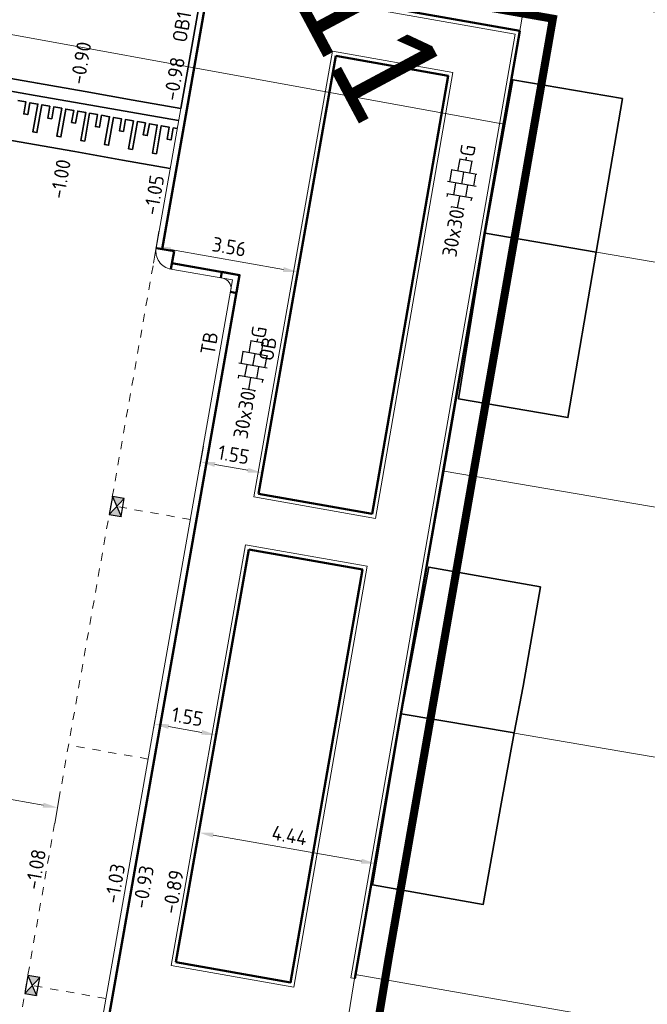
# Model space of a CAD drawing. Header units: metres. Extents: x 2514 to 227642, y 1683 to 852646.
# Tile 204 of 256: x 113831 to 113847, y 426337 to 426362. Entities that reach past the tile are written whole.
import ezdxf
from ezdxf.enums import TextEntityAlignment as Align
from ezdxf.lldxf.tags import DXFTag

# ---------------------------------------------------------------- set-up
doc = ezdxf.new("R2018")
doc.units = ezdxf.units.M
doc.linetypes.add('VW-1-1_STREEP', pattern=[2, 1, -1])
doc.linetypes.add('XX-CENTER', pattern=[8, 5, -1, 1, -1])
doc.layers.get('Defpoints').update_dxf_attribs({"color": 244, "lineweight": 35})
for name, color, linetype, lineweight in [('B-WE-GR-BEPLANTING_CULTUUR_HEESTERS-GV', 252, 'Continuous', 18), ('B-WE-KG-GRENS_PERCEEL-GV', 252, 'KG-PERCEEL', 18), ('B-WE-OG-BEBOUWING-GV', 4, 'Continuous', 35), ('N-WE-IE-MEUBILAIR_WEGMEUBILAIR_VERKEERSBORD-S', 7, 'Continuous', 9), ('N-WE-KG-WERKGRENS-G', 7, 'XX-CENTER', 35), ('N-WE-RI-HWA_KOLK-S', 150, 'Continuous', 25), ('N-WE-VH-DREMPEL_BESTRAAT-G', 1, 'Continuous', 35), ('N-WE-VH-KANTOPSLUITING-T18', 1, 'Continuous', 18), ('N-WE-VH-KANTOPSLUITING_ACHTERKANTBAND-G', 1, 'Continuous', 50), ('N-WE-VH-KANTOPSLUITING_OPSLUITBAND_100X200-G', 1, 'Continuous', 18), ('N-WE-VH-KANTOPSLUITING_OPSLUITBAND_150X250-G', 1, 'Continuous', 35), ('N-WE-VH-KANTOPSLUITING_TROTTOIRBAND_130 150-G', 2, 'Continuous', 13), ('N-WE-VH-M', 7, 'Continuous', 18), ('N-WE-VH-NAP-T18', 1, 'Continuous', 18), ('N-WE-VH-VERHARDING_TEGEL-S', 1, 'Continuous', 25), ('N-WE-VW-MARKERING_LANGS_STREEP_11_010-G', 7, 'VW-1-1_STREEP', 13), ('V-WE-VH-M', 7, 'Continuous', 18)]:
    doc.layers.add(name, color=color, linetype=linetype, lineweight=lineweight)
doc.styles.add('ISO', font='NLCS-ISO.ttf')
doc.styles.add('NLCS-ISO', font='NLCS-ISO.ttf', dxfattribs={"height": 1.8})
doc.styles.add('NLCS-ISO-M200-T18', font='NLCS-ISO.ttf', dxfattribs={"height": 0.36})
doc.styles.get("Standard").update_dxf_attribs({"font": 'romans'})
tags = doc.linetypes.add('KG-PERCEEL', pattern='A,5.5,-2,["P",Standard,S=1.8,R=0,X=-0.5,Y=-0.9],-2,5.5,-2,[5,NLCS.SHX,S=0.75,R=0,X=0,Y=0],-2', length=19).pattern_tags.tags
tags[6] = DXFTag(74, 10)
doc.dimstyles.new('NLCS-M200-T18-PIJL_L2_H1', dxfattribs={"dimscale": 0.2, "dimtxt": 2.5, "dimasz": 1.8, "dimexe": 2, "dimexo": 2, "dimgap": 0.7, "dimtad": 1, "dimzin": 0, "dimdsep": 46, "dimtxsty": 'NLCS-ISO-M200-T18', "dimcen": 0, "dimdle": 2, "dimclrd": 256, "dimclre": 256, "dimclrt": 1, "dimadec": 1, "dimazin": 0, "dimtfac": 1, "dimtdec": 3, "dimtofl": 0, "dimtmove": 0, "dimatfit": 3, "dimfxl": 2, "dimfxlon": 1, "dimtfillclr": 256, "dimtolj": 1, "dimtzin": 0, "dimlwd": -1, "dimlwe": -1, "dimarcsym": 0})

# ---------------------------------------------------------------- blocks, each defined once
blk = doc.blocks.new('SVH-TEGEL_300X300_DUN_HALFST_KL-SO')
for p, q in [((-1.84, 1.5), (-1.5, 1.5)), ((-1.5, -1.6), (-1.5, 1.6)), ((0, -1.78), (0, 1.78)), ((0, 1.5), (1.5, 1.5)), ((1.5, -1.6), (1.5, 1.6)), ((-3.08, 0.75), (-3, 0.75)), ((-3, -0.83), (-3, 0.83)), ((-3, 0), (-1.5, 0)), ((-1.5, 0.75), (0, 0.75)), ((0, 0), (1.5, 0)), ((1.5, 0.75), (3, 0.75)), ((3, -0.83), (3, 0.83)), ((3, 0), (3.39, 0)), ((-3.08, -0.75), (-3, -0.75)), ((-1.5, -0.75), (0, -0.75)), ((1.5, -0.75), (3, -0.75)), ((-1.84, -1.5), (-1.5, -1.5)), ((0, -1.5), (1.5, -1.5))]:
    blk.add_line(p, q)
at = {"style": 'NLCS-ISO'}
blk.add_attdef('FORMAAT', text='', height=1.8, dxfattribs=at).set_placement((-3.18, 0), align=Align.MIDDLE_RIGHT)
blk.add_attdef('KLEUR', text='', height=1.8, dxfattribs=at).set_placement((3.49, 0), align=Align.MIDDLE_LEFT)
at = {"style": 'NLCS-ISO', "flags": 1}
blk.add_attdef('FUNCTIE', text='', height=1.8, dxfattribs=at).set_placement((0.12, -3.58), align=Align.MIDDLE_CENTER)
blk = doc.blocks.new('N-SIE-WEG_VERKEERSBORD_ROND-SO')
h = blk.add_hatch(color=256)
h.dxf.hatch_style = 1
h.paths.add_polyline_path([(-1, 0, 1), (1, 0, 1)])
h.paths.add_polyline_path([(0.8, 0, -1), (-0.8, 0, -1)], flags=16)
h = blk.add_hatch(color=256)
h.dxf.hatch_style = 1
h.paths.add_polyline_path([(-0.77, 0.86), (-0.51, 0.86, -0.134934), (0, 1), (-1, 1), (-0.8, 0.6, -0.037994), (-0.7, 0.71)])
h = blk.add_hatch(color=256)
h.dxf.hatch_style = 1
h.paths.add_polyline_path([(-0.86, 0.72), (-1, 1), (-1, 0, -0.134934), (-0.86, 0.51)])
h = blk.add_hatch(color=256)
h.dxf.hatch_style = 1
h.paths.add_polyline_path([(0, -1, -0.134934), (-0.51, -0.86), (-0.86, -0.86), (-0.86, -0.51, -0.134934), (-1, 0), (-1, -1)])
h = blk.add_hatch(color=256)
h.dxf.hatch_style = 1
h.paths.add_polyline_path([(-0.11, -0.79, 0.066661), (0.11, -0.79), (0.69, 0.39, 0.050318), (0.6, 0.52), (0, -0.69), (-0.6, 0.52, 0.050318), (-0.69, 0.39)])
h = blk.add_hatch(color=256)
h.dxf.hatch_style = 1
h.paths.add_polyline_path([(0.77, 0.86), (0.7, 0.71, -0.037994), (0.8, 0.6), (1, 1), (0, 1, -0.134934), (0.51, 0.86)])
h = blk.add_hatch(color=256)
h.dxf.hatch_style = 1
h.paths.add_polyline_path([(0.86, -0.86), (0.51, -0.86, -0.134934), (0, -1), (1, -1), (1, 0, -0.134934), (0.86, -0.51)])
h = blk.add_hatch(color=256)
h.dxf.hatch_style = 1
h.paths.add_polyline_path([(0.86, 0.51, -0.134934), (1, 0), (1, 1), (0.86, 0.72)])
for points in [[(-1, -1), (1, -1), (1, 1), (-1, 1)], [(-0.86, -0.86), (0.86, -0.86), (0.86, 0.86), (-0.86, 0.86)]]:
    blk.add_lwpolyline(points, close=True)
at = {"flags": 128}
for points in [[(-1, 1), (0, -1), (1, 1)], [(-0.77, 0.86), (0, -0.69), (0.77, 0.86)]]:
    blk.add_lwpolyline(points, close=True, dxfattribs=at)
for radius in [1, 0.796]:
    blk.add_circle((0, 0), radius)
at = {"lineweight": 30, "flags": 104}
blk.add_attdef('bordgegevens', text='', height=1.8, dxfattribs=at).set_placement((2.21, 3.21), align=Align.TOP_LEFT)
blk = doc.blocks.new('*D411')
at = {"layer": 'Defpoints', "color": 0, "transparency": 16777216}
for p in [(113827.465, 426344.046), (113832.389, 426343.177), (113832.21, 426342.163)]:
    blk.add_point(p, dxfattribs=at)
at = {"layer": 'N-WE-VH-M', "transparency": 16777216}
for p, q in [((113827.355, 426343.424), (113827.216, 426342.636)), ((113827.64, 426342.968), (113831.855, 426342.226)), ((113832.279, 426342.557), (113832.141, 426341.769))]:
    blk.add_line(p, q, dxfattribs=at)
for points in [[(113827.651, 426343.027), (113827.63, 426342.909), (113827.286, 426343.03)], [(113831.866, 426342.285), (113831.845, 426342.166), (113832.21, 426342.163)]]:
    blk.add_solid(points, dxfattribs=at)
at = {"layer": 'N-WE-VH-M', "color": 1, "transparency": 16777216, "insert": (113829.803, 426342.912), "char_height": 0.36, "attachment_point": 5, "rotation": 350.0136, "style": 'NLCS-ISO-M200-T18'}
blk.add_mtext('\\A1;5.00', dxfattribs=at)
blk = doc.blocks.new('*D658')
at = {"layer": 'Defpoints', "color": 0, "transparency": 16777216}
for p in [(113838.33, 426356.42), (113838.152, 426355.407), (113832.389, 426343.177)]:
    blk.add_point(p, dxfattribs=at)
at = {"layer": 'N-WE-VH-M', "transparency": 16777216}
for p, q in [((113834.581, 426355.63), (113834.72, 426356.418)), ((113835.005, 426355.962), (113837.797, 426355.47)), ((113838.221, 426355.801), (113838.083, 426355.013))]:
    blk.add_line(p, q, dxfattribs=at)
for points in [[(113835.016, 426356.021), (113834.995, 426355.902), (113834.651, 426356.024)], [(113837.808, 426355.529), (113837.787, 426355.411), (113838.152, 426355.407)]]:
    blk.add_solid(points, dxfattribs=at)
at = {"layer": 'N-WE-VH-M', "color": 1, "transparency": 16777216, "insert": (113836.457, 426356.031), "char_height": 0.36, "attachment_point": 5, "rotation": 350.0136, "style": 'NLCS-ISO-M200-T18'}
blk.add_mtext('\\A1;3.56', dxfattribs=at)
blk = doc.blocks.new('*D412')
at = {"layer": 'Defpoints', "color": 0, "transparency": 16777216}
for p in [(113835.885, 426342.56), (113840.268, 426341.826), (113840.083, 426340.777)]:
    blk.add_point(p, dxfattribs=at)
at = {"layer": 'N-WE-VH-M', "transparency": 16777216}
for p, q in [((113835.776, 426341.941), (113835.637, 426341.154)), ((113836.061, 426341.485), (113839.729, 426340.839)), ((113840.153, 426341.171), (113840.014, 426340.383))]:
    blk.add_line(p, q, dxfattribs=at)
for points in [[(113836.071, 426341.544), (113836.05, 426341.426), (113835.706, 426341.548)], [(113839.739, 426340.898), (113839.718, 426340.78), (113840.083, 426340.777)]]:
    blk.add_solid(points, dxfattribs=at)
at = {"layer": 'N-WE-VH-M', "color": 1, "transparency": 16777216, "insert": (113837.95, 426341.477), "char_height": 0.36, "attachment_point": 5, "rotation": 350.0136, "style": 'NLCS-ISO-M200-T18'}
blk.add_mtext('\\A1;4.44', dxfattribs=at)
blk = doc.blocks.new('*D664')
at = {"layer": 'Defpoints', "color": 0, "transparency": 16777216}
for p in [(113837.275, 426350.44), (113831.426, 426317.222), (113827.62, 426316.156)]:
    blk.add_point(p, dxfattribs=at)
at = {"layer": 'N-WE-VH-M', "transparency": 16777216}
for p, q in [((113827.847, 426317.446), (113827.986, 426318.234)), ((113828.271, 426317.777), (113831.071, 426317.284)), ((113831.495, 426317.616), (113831.356, 426316.828))]:
    blk.add_line(p, q, dxfattribs=at)
for points in [[(113828.282, 426317.837), (113828.261, 426317.718), (113827.917, 426317.84)], [(113831.082, 426317.344), (113831.061, 426317.225), (113831.426, 426317.222)]]:
    blk.add_solid(points, dxfattribs=at)
at = {"layer": 'N-WE-VH-M', "color": 1, "transparency": 16777216, "insert": (113829.727, 426317.846), "char_height": 0.36, "attachment_point": 5, "rotation": 350.0136, "style": 'NLCS-ISO-M200-T18'}
blk.add_mtext('\\A1;3.56', dxfattribs=at)
blk = doc.blocks.new('N-SRI-KOLK_STRAAT_450X300-SO')
h = blk.add_hatch(color=256)
h.dxf.hatch_style = 1
h.paths.add_polyline_path([(0, 0.75), (-1.125, 1.5), (-1.125, 0)])
h.paths.add_polyline_path([(1.125, 1.5), (0, 0.75), (1.125, 0)])
for p, q in [((-1.125, 0), (1.125, 1.5)), ((1.125, 0), (-1.125, 1.5))]:
    blk.add_line(p, q)
at = {"flags": 128}
blk.add_lwpolyline([(-1.125, 0), (1.125, 0), (1.125, 1.5), (-1.125, 1.5)], close=True, dxfattribs=at)
blk = doc.blocks.new('hoekblok inw. 25')
at = {"layer": 'N-WE-VH-KANTOPSLUITING_ACHTERKANTBAND-G', "ltscale": 0.2, "flags": 128}
blk.add_lwpolyline([(-0.45, 0.15), (-0.45, 0), (0, 0), (0, 0.45), (-0.15, 0.45)], dxfattribs=at)
at = {"layer": 'N-WE-VH-KANTOPSLUITING_TROTTOIRBAND_130 150-G', "ltscale": 0.2, "flags": 128}
blk.add_lwpolyline([(-0.15, 0.45), (-0.15, 0.4, -0.414214), (-0.4, 0.15), (-0.45, 0.15)], format="xyb", dxfattribs=at)
blk = doc.blocks.new('*D806')
at = {"layer": 'Defpoints', "color": 0, "ltscale": 0.2, "transparency": 16777216}
for p in [(113835.749, 426350.71), (113835.658, 426350.195), (113837.184, 426349.926)]:
    blk.add_point(p, dxfattribs=at)
at = {"layer": 'V-WE-VH-M', "ltscale": 0.2, "transparency": 16777216}
for p, q in [((113835.727, 426350.589), (113835.818, 426351.104)), ((113836.921, 426350.504), (113836.103, 426350.648)), ((113837.254, 426350.319), (113837.345, 426350.835))]:
    blk.add_line(p, q, dxfattribs=at)
for points in [[(113836.114, 426350.707), (113836.093, 426350.589), (113835.749, 426350.71)], [(113836.931, 426350.563), (113836.91, 426350.444), (113837.275, 426350.441)]]:
    blk.add_solid(points, dxfattribs=at)
at = {"layer": 'V-WE-VH-M', "color": 1, "ltscale": 0.2, "transparency": 16777216, "insert": (113836.568, 426350.891), "char_height": 0.36, "attachment_point": 5, "rotation": 349.9924, "style": 'NLCS-ISO-M200-T18'}
blk.add_mtext('\\A1;1.55', dxfattribs=at)
blk = doc.blocks.new('*D807')
at = {"layer": 'Defpoints', "color": 0, "ltscale": 0.2, "transparency": 16777216}
for p in [(113834.605, 426344.23), (113834.514, 426343.714), (113836.041, 426343.445)]:
    blk.add_point(p, dxfattribs=at)
at = {"layer": 'V-WE-VH-M', "ltscale": 0.2, "transparency": 16777216}
for p, q in [((113834.584, 426344.108), (113834.675, 426344.624)), ((113836.11, 426343.839), (113836.201, 426344.354)), ((113835.777, 426344.023), (113834.96, 426344.167))]:
    blk.add_line(p, q, dxfattribs=at)
for points in [[(113834.97, 426344.226), (113834.949, 426344.108), (113834.605, 426344.23)], [(113835.787, 426344.082), (113835.767, 426343.964), (113836.132, 426343.96)]]:
    blk.add_solid(points, dxfattribs=at)
at = {"layer": 'V-WE-VH-M', "color": 1, "ltscale": 0.2, "transparency": 16777216, "insert": (113835.424, 426344.41), "char_height": 0.36, "attachment_point": 5, "rotation": 349.9924, "style": 'NLCS-ISO-M200-T18'}
blk.add_mtext('\\A1;1.55', dxfattribs=at)

msp = doc.modelspace()

# ---------------------------------------------------------------- linework, layer by layer
at = {"layer": 'B-WE-GR-BEPLANTING_CULTUUR_HEESTERS-GV'}
msp.add_lwpolyline([(113843.565, 426360.901), (113843.579, 426360.898)], dxfattribs=at)
at = {"layer": 'B-WE-KG-GRENS_PERCEEL-GV', "ltscale": 0.2}
for points in [[(113843.249, 426359.059), (113824.667, 426362.451), (113823.861, 426362.592)], [(113842.786, 426356.369), (113841.775, 426350.486), (113872.248, 426345.287), (113873.279, 426351.167)], [(113841.775, 426350.486), (113840.714, 426344.486), (113871.195, 426339.284), (113872.248, 426345.287)], [(113840.714, 426344.486), (113839.575, 426338.04), (113870.045, 426332.722), (113871.195, 426339.284)], [(113839.246, 426335.994), (113839.575, 426338.04)]]:
    msp.add_lwpolyline(points, dxfattribs=at)
msp.add_lwpolyline([(113874.316, 426357.076), (113843.822, 426362.397), (113843.249, 426359.059), (113842.786, 426356.369), (113873.279, 426351.167)], close=True, dxfattribs=at)
at = {"layer": 'B-WE-OG-BEBOUWING-GV'}
for points in [[(113846.186, 426359.696), (113843.477, 426360.16), (113842.788, 426356.369), (113845.536, 426355.9)], [(113845.536, 426355.9), (113842.788, 426356.369), (113842.126, 426352.272), (113844.835, 426351.809)], [(113844.16, 426347.625), (113841.395, 426348.113), (113840.714, 426344.486), (113843.51, 426344.009), (113843.726, 426345.167)], [(113843.51, 426344.009), (113840.714, 426344.486), (113840.004, 426340.251), (113842.743, 426339.768), (113843.183, 426342.255)]]:
    msp.add_lwpolyline(points, close=True, dxfattribs=at)
at = {"layer": 'N-WE-KG-WERKGRENS-G', "ltscale": 0.5, "const_width": 0.2, "flags": 128}
msp.add_lwpolyline([(113875.208, 426365.513), (113869.618, 426333.412), (113863.308, 426334.372), (113862.855, 426331.397), (113875.136, 426329.197), (113871.209, 426306.734), (113849.944, 426310.289), (113850.178, 426311.689), (113845.219, 426312.518), (113844.988, 426311.136), (113831.473, 426313.607), (113835.688, 426336.022), (113839.882, 426335.323), (113840.406, 426338.467), (113844.464, 426361.671), (113842.42, 426362.029), (113843.955, 426366.36), (113848.623, 426368.527), (113848.971, 426370.075), (113859.28, 426368.407)], dxfattribs=at)
at = {"layer": 'N-WE-VH-DREMPEL_BESTRAAT-G'}
for points in [[(113835.26, 426359.451), (113834.078, 426359.659), (113832.896, 426359.867), (113831.714, 426360.075), (113830.147, 426360.351)], [(113835.206, 426359.15), (113834.025, 426359.358), (113832.843, 426359.566), (113831.661, 426359.774), (113830.163, 426360.038)], [(113831.232, 426359.646), (113831.429, 426359.612), (113831.377, 426359.316), (113831.476, 426359.299), (113831.528, 426359.594), (113831.626, 426359.577), (113831.725, 426359.56), (113831.603, 426358.87), (113831.702, 426358.853), (113831.823, 426359.542), (113832.02, 426359.508), (113831.968, 426359.212), (113832.067, 426359.195), (113832.119, 426359.49), (113832.316, 426359.456), (113832.194, 426358.766), (113832.293, 426358.749), (113832.414, 426359.438), (113832.611, 426359.404), (113832.559, 426359.108), (113832.658, 426359.091), (113832.71, 426359.386), (113832.808, 426359.369), (113832.907, 426359.352), (113832.785, 426358.662), (113832.884, 426358.645), (113833.005, 426359.334), (113833.202, 426359.3), (113833.15, 426359.004), (113833.248, 426358.987), (113833.3, 426359.282), (113833.497, 426359.248), (113833.376, 426358.558), (113833.475, 426358.541), (113833.596, 426359.23), (113833.793, 426359.196), (113833.741, 426358.9), (113833.839, 426358.883), (113833.891, 426359.178), (113833.99, 426359.161), (113834.088, 426359.144), (113833.967, 426358.454), (113834.065, 426358.437), (113834.187, 426359.126), (113834.384, 426359.092), (113834.332, 426358.796), (113834.43, 426358.779), (113834.482, 426359.074), (113834.679, 426359.039), (113834.558, 426358.35), (113834.656, 426358.333), (113834.778, 426359.022), (113834.975, 426358.987), (113834.923, 426358.692), (113835.021, 426358.675), (113835.073, 426358.97), (113835.172, 426358.953)], [(113834.998, 426357.968), (113833.816, 426358.176), (113832.635, 426358.384), (113831.453, 426358.592), (113830.074, 426358.835)]]:
    msp.add_lwpolyline(points, dxfattribs=at)
at = {"layer": 'N-WE-VH-KANTOPSLUITING_ACHTERKANTBAND-G', "ltscale": 0.2}
for p, q in [((113839.095, 426360.752), (113837.184, 426349.926)), ((113836.941, 426348.547), (113835.14, 426338.343))]:
    msp.add_line(p, q, dxfattribs=at)
msp.add_lwpolyline([(113837.695, 426365.972, 0.23307), (113836.205, 426363.94), (113835.408, 426359.425)], format="xyb", dxfattribs=at)
at = {"layer": 'N-WE-VH-KANTOPSLUITING_ACHTERKANTBAND-G', "ltscale": 0.2, "flags": 128}
for points in [[(113839.565, 426337.94), (113843.643, 426361.371), (113839.338, 426362.13)], [(113839.095, 426360.752), (113841.877, 426360.261), (113839.992, 426349.43), (113837.184, 426349.926)], [(113836.941, 426348.547), (113839.752, 426348.051), (113837.975, 426337.843), (113835.14, 426338.343)]]:
    msp.add_lwpolyline(points, dxfattribs=at)
at = {"layer": 'N-WE-VH-KANTOPSLUITING_ACHTERKANTBAND-G', "ltscale": 0.2}
for points in [[(113834.799, 426355.974), (113835.408, 426359.425)], [(113834.651, 426355.999), (113834.651, 426356), (113835.094, 426355.923), (113835.016, 426355.479)], [(113828.717, 426319.799), (113830.396, 426319.515), (113836.716, 426355.331), (113835.042, 426355.627)]]:
    msp.add_lwpolyline(points, dxfattribs=at)
at = {"layer": 'N-WE-VH-KANTOPSLUITING_OPSLUITBAND_100X200-G', "ltscale": 0.2}
for p, q in [((113839.013, 426360.867), (113837.068, 426349.844)), ((113836.86, 426348.663), (113835.024, 426338.262))]:
    msp.add_line(p, q, dxfattribs=at)
at = {"layer": 'N-WE-VH-KANTOPSLUITING_OPSLUITBAND_100X200-G', "ltscale": 0.2, "flags": 128}
for points in [[(113839.565, 426337.94), (113839.467, 426337.958), (113843.528, 426361.289), (113839.269, 426362.041)], [(113840.073, 426349.314), (113841.992, 426360.342), (113839.013, 426360.867)], [(113840.073, 426349.314), (113837.068, 426349.844)], [(113839.867, 426348.132), (113836.86, 426348.663)], [(113838.056, 426337.724), (113839.867, 426348.132)], [(113838.056, 426337.727), (113835.024, 426338.262)]]:
    msp.add_lwpolyline(points, dxfattribs=at)
at = {"layer": 'N-WE-VH-KANTOPSLUITING_OPSLUITBAND_150X250-G', "ltscale": 0.2, "flags": 128}
msp.add_lwpolyline([(113837.625, 426366.105, 0.23307), (113836.057, 426363.966), (113835.26, 426359.451)], format="xyb", dxfattribs=at)
at = {"layer": 'N-WE-VH-KANTOPSLUITING_TROTTOIRBAND_130 150-G', "ltscale": 0.2}
msp.add_lwpolyline([(113827.923, 426317.872), (113828.225, 426319.582, -0.412154), (113828.743, 426319.947), (113830.274, 426319.688), (113836.543, 426355.21), (113835.016, 426355.479, -0.414214), (113834.651, 426356), (113835.26, 426359.451)], format="xyb", dxfattribs=at)
at = {"layer": 'N-WE-VW-MARKERING_LANGS_STREEP_11_010-G', "ltscale": 0.2}
for p, q in [((113834.573, 426355.557), (113828.302, 426320.022)), ((113835.497, 426349.287), (113833.528, 426349.635)), ((113834.452, 426343.365), (113832.482, 426343.712)), ((113833.407, 426337.442), (113831.437, 426337.79))]:
    msp.add_line(p, q, dxfattribs=at)

# ---------------------------------------------------------------- block references
at = {"ltscale": 0.2, "rotation": 80.16507560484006}
msp.add_blockref('hoekblok inw. 25', (113836.716, 426355.331), dxfattribs=at)
at = {"layer": 'N-WE-IE-MEUBILAIR_WEGMEUBILAIR_VERKEERSBORD-S', "ltscale": 0.2}
ref = msp.add_blockref('N-SIE-WEG_VERKEERSBORD_ROND-SO', (113838.196, 426365.776), dxfattribs=dict(at, xscale=0.2, yscale=0.2, zscale=0.2, rotation=298.1123353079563))
lines = msp.add_mtext('G11', dxfattribs={"layer": '0', "insert": (113838.97, 426365.689), "char_height": 2.5, "attachment_point": 1, "rotation": 298.1123})
ref.add_attrib('bordgegevens', '', (113838.97, 426365.689), dxfattribs={"flags": 10}).embed_mtext(lines)
at = {"layer": 'N-WE-RI-HWA_KOLK-S', "ltscale": 0.2}
for p, xscale, yscale, zscale, rotation in [((113833.528, 426349.635), 0.1999999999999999, 0.1999999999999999, 0.1999999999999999, 259.9924270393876), ((113831.438, 426337.789), 0.2, 0.2, 0.2, 259.9924270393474)]:
    msp.add_blockref('N-SRI-KOLK_STRAAT_450X300-SO', p, dxfattribs=dict(at, xscale=xscale, yscale=yscale, zscale=zscale, rotation=rotation))
at = {"layer": 'N-WE-VH-VERHARDING_TEGEL-S', "xscale": 0.2, "yscale": 0.2, "zscale": 0.2, "rotation": 80.01356216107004}
for p in [(113842.212, 426357.581), (113837.046, 426353.089)]:
    msp.add_blockref('SVH-TEGEL_300X300_DUN_HALFST_KL-SO', p, dxfattribs=at).add_auto_attribs({'FORMAAT': '30x30', 'KLEUR': 'G'})

# ---------------------------------------------------------------- texts
at = {"layer": 'N-WE-VH-KANTOPSLUITING-T18', "style": 'NLCS-ISO-M200-T18'}
for s, p in [('OB15', (113835.398, 426361.065)), ('TB', (113836.093, 426353.339)), ('OB', (113837.539, 426353.189))]:
    msp.add_text(s, height=0.36, rotation=80.1086, dxfattribs=at).set_placement(p)
at = {"layer": 'N-WE-VH-NAP-T18', "style": 'ISO'}
for s, p in [('-0.90', (113832.873, 426360.023)), ('-0.98', (113835.183, 426359.618)), ('-1.00', (113832.377, 426357.194)), ('-1.05', (113834.687, 426356.789)), ('-1.08', (113831.761, 426340.112)), ('-1.03', (113833.721, 426339.768)), ('-0.93', (113834.421, 426339.645)), ('-0.89', (113835.153, 426339.517))]:
    msp.add_text(s, height=0.36, rotation=80.1086, dxfattribs=at).set_placement(p)

# ---------------------------------------------------------------- dimensions: what is measured, and where the dimension line sits
at = {"layer": 'N-WE-VH-M'}
for base, p1, p2, picture, middle in [((113838.1519, 426355.4074), (113832.3885, 426343.1773), (113838.3303, 426356.4203), '*D658', (113836.4568, 426356.0308)), ((113831.426, 426317.222), (113827.62, 426316.156), (113837.275, 426350.44), '*D664', (113829.727, 426317.846)), ((113832.21, 426342.163), (113827.465, 426344.046), (113832.389, 426343.177), '*D411', (113829.803, 426342.912)), ((113840.083, 426340.777), (113835.885, 426342.56), (113840.268, 426341.826), '*D412', (113837.95, 426341.477))]:
    dim = msp.add_linear_dim(base=base, p1=p1, p2=p2, angle=350.0136, dimstyle='NLCS-M200-T18-PIJL_L2_H1', override={"dimclrt": 1}, dxfattribs=at)
    dim.commit()
    dim.dimension.update_dxf_attribs({"geometry": picture, "text_midpoint": middle})
at = {"layer": 'V-WE-VH-M', "ltscale": 0.2}
for p1, p2, picture, middle in [((113837.184, 426349.926), (113835.658, 426350.195), '*D806', (113836.568, 426350.891)), ((113836.041, 426343.445), (113834.514, 426343.714), '*D807', (113835.424, 426344.41))]:
    dim = msp.add_aligned_dim(p1=p1, p2=p2, distance=-0.523, dimstyle='NLCS-M200-T18-PIJL_L2_H1', dxfattribs=at)
    dim.commit()
    dim.dimension.update_dxf_attribs({"geometry": picture, "text_midpoint": middle})

doc.saveas('drawing.dxf')
